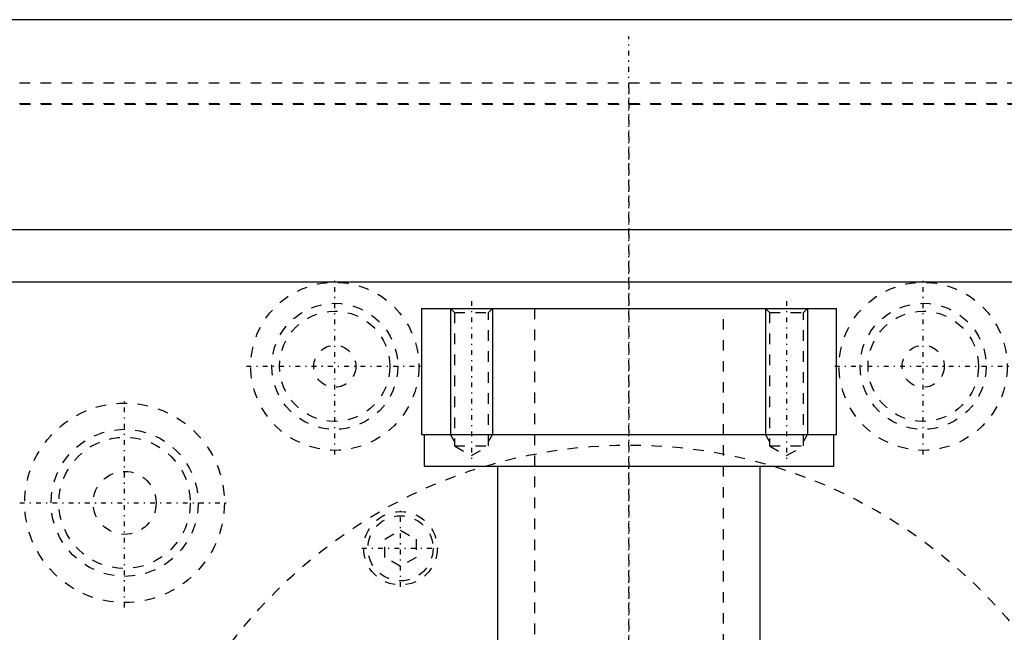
# Model space of a CAD drawing. Extents: x -120 to 120, y -82 to 389.
# Tile 9 of 10: x -58 to 36, y 330 to 388. Entities that reach past the tile are written whole.
import ezdxf

# ---------------------------------------------------------------- set-up
doc = ezdxf.new("R2010")
doc.units = 0
doc.linetypes.add('CENTER', pattern=[1.5, 0.45, -0.5, 0.05, -0.5])
doc.linetypes.add('DASHED', pattern=[2, 1, -1])
for name, color, linetype in [('AM_0', 7, 'CONTINUOUS'), ('AM_10', 7, 'CONTINUOUS'), ('AM_3', 7, 'DASHED'), ('AM_7', 7, 'CENTER')]:
    doc.layers.add(name, color=color, linetype=linetype)

msp = doc.modelspace()

# ---------------------------------------------------------------- linework, layer by layer
at = {"layer": 'AM_0', "color": 7, "linetype": 'CONTINUOUS'}
for p, q in [((120, 388), (-120, 388)), ((120, 368), (-120, 368)), ((100, 363), (-100, 363)), ((-19.75, 360.5), (-19.75, 348.5)), ((-19.75, 360.5), (19.75, 360.5)), ((19.75, 348.5), (19.75, 360.5)), ((-19.75, 348.5), (19.75, 348.5)), ((-19.5, 348.5), (-19.5, 345.5)), ((19.5, 345.5), (19.5, 348.5)), ((-19.5, 345.5), (19.5, 345.5)), ((-12.5, 345.5), (-12.5, 222.5)), ((12.5, 222.5), (12.5, 345.5))]:
    msp.add_line(p, q, dxfattribs=at)
at = {"layer": 'AM_10', "color": 7, "linetype": 'CONTINUOUS'}
for p, q in [((-17, 360.5), (-17, 348.5)), ((-13, 360.5), (-13, 348.5)), ((13, 360.5), (13, 348.5)), ((17, 360.5), (17, 348.5)), ((-16.621, 347.844), (-17, 348.5)), ((-17, 348.5), (-13, 348.5)), ((-13.379, 347.844), (-13, 348.5)), ((13.379, 347.844), (13, 348.5)), ((13, 348.5), (17, 348.5)), ((16.621, 347.844), (17, 348.5))]:
    msp.add_line(p, q, dxfattribs=at)
at = {"layer": 'AM_3', "color": 6, "linetype": 'DASHED'}
for p, q in [((-120, 382), (120, 382)), ((75, 380), (-75, 380)), ((-69.95, 379.95), (69.95, 379.95)), ((-17, 360.5), (-16.621, 360.121)), ((-16.621, 360.121), (-16.621, 347.436)), ((-16.621, 360.121), (-13.379, 360.121)), ((-13.379, 360.121), (-13, 360.5)), ((-13.379, 347.436), (-13.379, 360.121)), ((-9, 360.5), (-9, -59.5)), ((9, -59.5), (9, 360.5)), ((13, 360.5), (13.379, 360.121)), ((13.379, 360.121), (13.379, 347.436)), ((13.379, 360.121), (16.621, 360.121)), ((16.621, 360.121), (17, 360.5)), ((16.621, 347.436), (16.621, 360.121)), ((-16.621, 347.436), (-15, 346.5)), ((-16.621, 347.436), (-13.379, 347.436)), ((-15, 346.5), (-13.379, 347.436)), ((13.379, 347.436), (15, 346.5)), ((13.379, 347.436), (16.621, 347.436)), ((15, 346.5), (16.621, 347.436)), ((-23.25, 338.538), (-21.75, 339.404)), ((-21.75, 339.404), (-20.25, 338.538)), ((-23.25, 336.806), (-23.25, 338.538)), ((-20.25, 338.538), (-20.25, 336.806)), ((-21.75, 335.94), (-23.25, 336.806)), ((-20.25, 336.806), (-21.75, 335.94))]:
    msp.add_line(p, q, dxfattribs=at)
for centre, radius in [((-28, 355), 8), ((28, 355), 8), ((-28, 355), 6), ((28, 355), 6), ((-28, 355), 5.25), ((28, 355), 5.25), ((-28, 355), 2), ((28, 355), 2), ((-48, 342), 9.5), ((-48, 342), 7), ((-48, 342), 6.25), ((0, 300), 47.5), ((-48, 342), 3), ((-21.75, 337.672), 3.5), ((-21.75, 337.672), 3.1)]:
    msp.add_circle(centre, radius, dxfattribs=at)
at = {"layer": 'AM_7', "color": 4, "linetype": 'CENTER'}
for p, q in [((0, -18.4), (0, 386.4)), ((0, 381.5), (0, -80.5)), ((-28, 346.6), (-28, 363.4)), ((28, 346.6), (28, 363.4)), ((-15, 361.2), (-15, 345.8)), ((15, 361.2), (15, 345.8)), ((-36.4, 355), (-19.6, 355)), ((19.6, 355), (36.4, 355)), ((-48, 332.025), (-48, 351.975)), ((-57.975, 342), (-38.025, 342)), ((-21.75, 333.997), (-21.75, 341.347)), ((-25.425, 337.672), (-18.075, 337.672))]:
    msp.add_line(p, q, dxfattribs=at)

doc.saveas('drawing.dxf')
